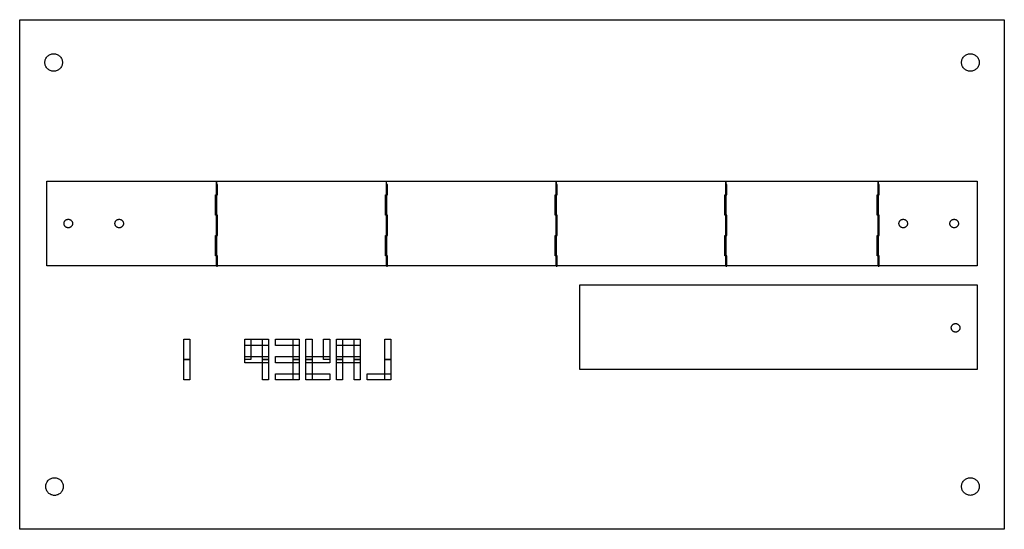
# Model space of a CAD drawing. Header units: millimetres. Extents: x 45 to 335, y -89 to 61.
import ezdxf

# ---------------------------------------------------------------- set-up
doc = ezdxf.new("R2010")
doc.units = ezdxf.units.MM
doc.layers.get('0').update_dxf_attribs({"color": 16, "linetype": 'CONTINUOUS', "true_color": 0x800000})
for name, color, linetype in [('first_adhesive', 3, 'CONTINUOUS'), ('holes', 140, 'CONTINUOUS'), ('labels', 6, 'CONTINUOUS')]:
    doc.layers.add(name, color=color, linetype=linetype)

msp = doc.modelspace()

# ---------------------------------------------------------------- linework, layer by layer
msp.add_lwpolyline([(334.7, 61.41), (334.7, -88.59), (44.7, -88.59), (44.7, 61.41)], close=True)
at = {"layer": 'first_adhesive'}
for points in [[(102.69, -11.08), (52.71, -11.08), (52.71, 13.9), (102.69, 13.9)], [(102.7, 9.91), (102.99, 9.91), (102.99, 12.91), (102.7, 12.91)], [(152.69, -11.08), (102.71, -11.08), (102.71, 13.9), (152.69, 13.9)], [(152.7, 9.91), (152.99, 9.91), (152.99, 12.91), (152.7, 12.91)], [(202.69, -11.08), (152.71, -11.08), (152.71, 13.9), (202.69, 13.9)], [(202.7, 9.91), (202.99, 9.91), (202.99, 12.91), (202.7, 12.91)], [(252.69, -11.08), (202.71, -11.08), (202.71, 13.9), (252.69, 13.9)], [(252.7, 9.91), (252.99, 9.91), (252.99, 12.91), (252.7, 12.91)], [(297.53, -11.08), (252.71, -11.08), (252.71, 13.9), (297.53, 13.9)], [(326.69, -11.08), (297.53, -11.08), (297.53, 13.91), (326.69, 13.91)], [(297.54, 9.91), (297.83, 9.91), (297.83, 12.91), (297.54, 12.91)], [(102.7, 6.91), (102.41, 6.91), (102.41, 9.91), (102.7, 9.91)], [(152.7, 6.91), (152.41, 6.91), (152.41, 9.91), (152.7, 9.91)], [(202.7, 6.91), (202.41, 6.91), (202.41, 9.91), (202.7, 9.91)], [(252.7, 6.91), (252.41, 6.91), (252.41, 9.91), (252.7, 9.91)], [(297.54, 6.91), (297.25, 6.91), (297.25, 9.91), (297.54, 9.91)], [(102.7, 3.91), (102.41, 3.91), (102.41, 6.91), (102.7, 6.91)], [(152.7, 3.91), (152.41, 3.91), (152.41, 6.91), (152.7, 6.91)], [(202.7, 3.91), (202.41, 3.91), (202.41, 6.91), (202.7, 6.91)], [(252.7, 3.91), (252.41, 3.91), (252.41, 6.91), (252.7, 6.91)], [(297.54, 3.91), (297.25, 3.91), (297.25, 6.91), (297.54, 6.91)], [(102.7, 0.91), (102.99, 0.91), (102.99, 3.91), (102.7, 3.91)], [(152.7, 0.91), (152.99, 0.91), (152.99, 3.91), (152.7, 3.91)], [(202.7, 0.91), (202.99, 0.91), (202.99, 3.91), (202.7, 3.91)], [(252.7, 0.91), (252.99, 0.91), (252.99, 3.91), (252.7, 3.91)], [(297.54, 0.91), (297.83, 0.91), (297.83, 3.91), (297.54, 3.91)], [(57.76, 1.41), (57.76, 1.54), (57.78, 1.66), (57.81, 1.78), (57.85, 1.9), (57.9, 2.01), (57.97, 2.11), (58.04, 2.21), (58.12, 2.3), (58.22, 2.39), (58.32, 2.46), (58.42, 2.52), (58.53, 2.58), (58.65, 2.62), (58.77, 2.65), (58.89, 2.67), (59.02, 2.67), (59.14, 2.67), (59.26, 2.65), (59.38, 2.62), (59.5, 2.58), (59.61, 2.52), (59.72, 2.46), (59.81, 2.39), (59.91, 2.3), (59.99, 2.21), (60.06, 2.11), (60.13, 2.01), (60.18, 1.9), (60.22, 1.78), (60.25, 1.66), (60.27, 1.54), (60.28, 1.41), (60.27, 1.29), (60.25, 1.17), (60.22, 1.05), (60.18, 0.93), (60.13, 0.82), (60.06, 0.71), (59.99, 0.61), (59.91, 0.52), (59.81, 0.44), (59.72, 0.37), (59.61, 0.3), (59.5, 0.25), (59.38, 0.21), (59.26, 0.18), (59.14, 0.16), (59.02, 0.15), (58.89, 0.16), (58.77, 0.18), (58.65, 0.21), (58.53, 0.25), (58.42, 0.3), (58.32, 0.37), (58.22, 0.44), (58.12, 0.52), (58.04, 0.61), (57.97, 0.71), (57.9, 0.82), (57.85, 0.93), (57.81, 1.05), (57.78, 1.17), (57.76, 1.29)], [(72.76, 1.41), (72.76, 1.54), (72.78, 1.66), (72.81, 1.78), (72.85, 1.9), (72.9, 2.01), (72.97, 2.11), (73.04, 2.21), (73.12, 2.3), (73.22, 2.39), (73.32, 2.46), (73.42, 2.52), (73.53, 2.58), (73.65, 2.62), (73.77, 2.65), (73.89, 2.67), (74.02, 2.67), (74.14, 2.67), (74.26, 2.65), (74.38, 2.62), (74.5, 2.58), (74.61, 2.52), (74.72, 2.46), (74.81, 2.39), (74.91, 2.3), (74.99, 2.21), (75.06, 2.11), (75.13, 2.01), (75.18, 1.9), (75.22, 1.78), (75.25, 1.66), (75.27, 1.54), (75.28, 1.41), (75.27, 1.29), (75.25, 1.17), (75.22, 1.05), (75.18, 0.93), (75.13, 0.82), (75.06, 0.71), (74.99, 0.61), (74.91, 0.52), (74.81, 0.44), (74.72, 0.37), (74.61, 0.3), (74.5, 0.25), (74.38, 0.21), (74.26, 0.18), (74.14, 0.16), (74.02, 0.15), (73.89, 0.16), (73.77, 0.18), (73.65, 0.21), (73.53, 0.25), (73.42, 0.3), (73.32, 0.37), (73.22, 0.44), (73.12, 0.52), (73.04, 0.61), (72.97, 0.71), (72.9, 0.82), (72.85, 0.93), (72.81, 1.05), (72.78, 1.17), (72.76, 1.29)], [(102.7, -2.09), (102.99, -2.09), (102.99, 0.91), (102.7, 0.91)], [(152.7, -2.09), (152.99, -2.09), (152.99, 0.91), (152.7, 0.91)], [(202.7, -2.09), (202.99, -2.09), (202.99, 0.91), (202.7, 0.91)], [(252.7, -2.09), (252.99, -2.09), (252.99, 0.91), (252.7, 0.91)], [(297.54, -2.09), (297.83, -2.09), (297.83, 0.91), (297.54, 0.91)], [(303.68, 1.41), (303.68, 1.54), (303.7, 1.66), (303.73, 1.78), (303.77, 1.9), (303.82, 2.01), (303.89, 2.11), (303.96, 2.21), (304.04, 2.3), (304.14, 2.39), (304.24, 2.46), (304.34, 2.52), (304.45, 2.58), (304.57, 2.62), (304.69, 2.65), (304.81, 2.67), (304.94, 2.67), (305.06, 2.67), (305.18, 2.65), (305.3, 2.62), (305.42, 2.58), (305.53, 2.52), (305.64, 2.46), (305.73, 2.39), (305.83, 2.3), (305.91, 2.21), (305.98, 2.11), (306.05, 2.01), (306.1, 1.9), (306.14, 1.78), (306.17, 1.66), (306.19, 1.54), (306.2, 1.41), (306.19, 1.29), (306.17, 1.17), (306.14, 1.05), (306.1, 0.93), (306.05, 0.82), (305.98, 0.71), (305.91, 0.61), (305.83, 0.52), (305.73, 0.44), (305.64, 0.37), (305.53, 0.3), (305.42, 0.25), (305.3, 0.21), (305.18, 0.18), (305.06, 0.16), (304.94, 0.15), (304.81, 0.16), (304.69, 0.18), (304.57, 0.21), (304.45, 0.25), (304.34, 0.3), (304.24, 0.37), (304.14, 0.44), (304.04, 0.52), (303.96, 0.61), (303.89, 0.71), (303.82, 0.82), (303.77, 0.93), (303.73, 1.05), (303.7, 1.17), (303.68, 1.29)], [(318.68, 1.41), (318.68, 1.54), (318.7, 1.66), (318.73, 1.78), (318.77, 1.9), (318.82, 2.01), (318.89, 2.11), (318.96, 2.21), (319.04, 2.3), (319.14, 2.39), (319.24, 2.46), (319.34, 2.52), (319.45, 2.58), (319.57, 2.62), (319.69, 2.65), (319.81, 2.67), (319.94, 2.67), (320.06, 2.67), (320.18, 2.65), (320.3, 2.62), (320.42, 2.58), (320.53, 2.52), (320.64, 2.46), (320.73, 2.39), (320.83, 2.3), (320.91, 2.21), (320.98, 2.11), (321.05, 2.01), (321.1, 1.9), (321.14, 1.78), (321.17, 1.66), (321.19, 1.54), (321.2, 1.41), (321.19, 1.29), (321.17, 1.17), (321.14, 1.05), (321.1, 0.93), (321.05, 0.82), (320.98, 0.71), (320.91, 0.61), (320.83, 0.52), (320.73, 0.44), (320.64, 0.37), (320.53, 0.3), (320.42, 0.25), (320.3, 0.21), (320.18, 0.18), (320.06, 0.16), (319.94, 0.15), (319.81, 0.16), (319.69, 0.18), (319.57, 0.21), (319.45, 0.25), (319.34, 0.3), (319.24, 0.37), (319.14, 0.44), (319.04, 0.52), (318.96, 0.61), (318.89, 0.71), (318.82, 0.82), (318.77, 0.93), (318.73, 1.05), (318.7, 1.17), (318.68, 1.29)], [(102.7, -5.09), (102.41, -5.09), (102.41, -2.09), (102.7, -2.09)], [(152.7, -5.09), (152.41, -5.09), (152.41, -2.09), (152.7, -2.09)], [(202.7, -5.09), (202.41, -5.09), (202.41, -2.09), (202.7, -2.09)], [(252.7, -5.09), (252.41, -5.09), (252.41, -2.09), (252.7, -2.09)], [(297.54, -5.09), (297.25, -5.09), (297.25, -2.09), (297.54, -2.09)], [(102.7, -8.09), (102.41, -8.09), (102.41, -5.09), (102.7, -5.09)], [(152.7, -8.09), (152.41, -8.09), (152.41, -5.09), (152.7, -5.09)], [(202.7, -8.09), (202.41, -8.09), (202.41, -5.09), (202.7, -5.09)], [(252.7, -8.09), (252.41, -8.09), (252.41, -5.09), (252.7, -5.09)], [(297.54, -8.09), (297.25, -8.09), (297.25, -5.09), (297.54, -5.09)], [(102.7, -11.09), (102.99, -11.09), (102.99, -8.09), (102.7, -8.09)], [(152.7, -11.09), (152.99, -11.09), (152.99, -8.09), (152.7, -8.09)], [(202.7, -11.09), (202.99, -11.09), (202.99, -8.09), (202.7, -8.09)], [(252.7, -11.09), (252.99, -11.09), (252.99, -8.09), (252.7, -8.09)], [(297.54, -11.09), (297.83, -11.09), (297.83, -8.09), (297.54, -8.09)], [(326.7, -41.59), (209.7, -41.59), (209.7, -16.59), (326.7, -16.59)], [(319.09, -29.28), (319.1, -29.16), (319.12, -29.03), (319.15, -28.91), (319.19, -28.8), (319.24, -28.69), (319.31, -28.58), (319.38, -28.48), (319.46, -28.39), (319.55, -28.31), (319.65, -28.23), (319.76, -28.17), (319.87, -28.12), (319.99, -28.07), (320.11, -28.04), (320.23, -28.03), (320.35, -28.02), (320.48, -28.03), (320.6, -28.04), (320.72, -28.07), (320.84, -28.12), (320.95, -28.17), (321.05, -28.23), (321.15, -28.31), (321.25, -28.39), (321.33, -28.48), (321.4, -28.58), (321.47, -28.69), (321.52, -28.8), (321.56, -28.91), (321.59, -29.03), (321.61, -29.16), (321.61, -29.28), (321.61, -29.4), (321.59, -29.53), (321.56, -29.65), (321.52, -29.76), (321.47, -29.87), (321.4, -29.98), (321.33, -30.08), (321.25, -30.17), (321.15, -30.25), (321.05, -30.33), (320.95, -30.39), (320.84, -30.44), (320.72, -30.49), (320.6, -30.52), (320.48, -30.53), (320.35, -30.54), (320.23, -30.53), (320.11, -30.52), (319.99, -30.49), (319.87, -30.44), (319.76, -30.39), (319.65, -30.33), (319.55, -30.25), (319.46, -30.17), (319.38, -30.08), (319.31, -29.98), (319.24, -29.87), (319.19, -29.76), (319.15, -29.65), (319.12, -29.53), (319.1, -29.4)], [(94.81, -38.64), (93.01, -38.64), (93.01, -32.64), (94.81, -32.64)], [(118.01, -34.44), (111.01, -34.44), (111.01, -32.64), (118.01, -32.64)], [(112.81, -38.64), (111.01, -38.64), (111.01, -32.64), (112.81, -32.64)], [(118.01, -38.64), (116.21, -38.64), (116.21, -32.64), (118.01, -32.64)], [(127.01, -34.44), (120.01, -34.44), (120.01, -32.64), (127.01, -32.64)], [(127.01, -38.64), (125.21, -38.64), (125.21, -32.64), (127.01, -32.64)], [(130.81, -38.64), (129.01, -38.64), (129.01, -32.64), (130.81, -32.64)], [(136.01, -38.64), (134.21, -38.64), (134.21, -32.64), (136.01, -32.64)], [(145.01, -34.44), (138.01, -34.44), (138.01, -32.64), (145.01, -32.64)], [(139.81, -38.64), (138.01, -38.64), (138.01, -32.64), (139.81, -32.64)], [(145.01, -38.64), (143.21, -38.64), (143.21, -32.64), (145.01, -32.64)], [(154.01, -38.64), (152.21, -38.64), (152.21, -32.64), (154.01, -32.64)], [(94.81, -44.64), (93.01, -44.64), (93.01, -38.64), (94.81, -38.64)], [(118.01, -39.54), (111.01, -39.54), (111.01, -37.74), (118.01, -37.74)], [(118.01, -44.64), (116.21, -44.64), (116.21, -38.64), (118.01, -38.64)], [(127.01, -39.54), (120.01, -39.54), (120.01, -37.74), (127.01, -37.74)], [(127.01, -44.64), (125.21, -44.64), (125.21, -38.64), (127.01, -38.64)], [(136.01, -39.54), (129.01, -39.54), (129.01, -37.74), (136.01, -37.74)], [(130.81, -44.64), (129.01, -44.64), (129.01, -38.64), (130.81, -38.64)], [(145.01, -39.54), (138.01, -39.54), (138.01, -37.74), (145.01, -37.74)], [(139.81, -44.64), (138.01, -44.64), (138.01, -38.64), (139.81, -38.64)], [(145.01, -44.64), (143.21, -44.64), (143.21, -38.64), (145.01, -38.64)], [(154.01, -44.64), (152.21, -44.64), (152.21, -38.64), (154.01, -38.64)], [(127.01, -44.64), (120.01, -44.64), (120.01, -42.84), (127.01, -42.84)], [(136.01, -44.64), (129.01, -44.64), (129.01, -42.84), (136.01, -42.84)], [(154.01, -44.64), (147.01, -44.64), (147.01, -42.84), (154.01, -42.84)]]:
    msp.add_lwpolyline(points, close=True, dxfattribs=at)
at = {"layer": 'holes'}
for points in [[(52.11, 48.82), (52.12, 49.07), (52.16, 49.33), (52.22, 49.57), (52.31, 49.81), (52.42, 50.04), (52.55, 50.26), (52.7, 50.47), (52.87, 50.65), (53.06, 50.82), (53.26, 50.98), (53.48, 51.11), (53.71, 51.22), (53.95, 51.3), (54.2, 51.36), (54.45, 51.4), (54.7, 51.41), (54.96, 51.4), (55.21, 51.36), (55.46, 51.3), (55.7, 51.22), (55.93, 51.11), (56.14, 50.98), (56.35, 50.82), (56.54, 50.65), (56.71, 50.47), (56.86, 50.26), (56.99, 50.04), (57.1, 49.81), (57.18, 49.57), (57.25, 49.33), (57.28, 49.07), (57.3, 48.82), (57.28, 48.57), (57.25, 48.31), (57.18, 48.07), (57.1, 47.83), (56.99, 47.6), (56.86, 47.38), (56.71, 47.18), (56.54, 46.99), (56.35, 46.82), (56.14, 46.66), (55.93, 46.53), (55.7, 46.42), (55.46, 46.34), (55.21, 46.28), (54.96, 46.24), (54.7, 46.23), (54.45, 46.24), (54.2, 46.28), (53.95, 46.34), (53.71, 46.42), (53.48, 46.53), (53.26, 46.66), (53.06, 46.82), (52.87, 46.99), (52.7, 47.18), (52.55, 47.38), (52.42, 47.6), (52.31, 47.83), (52.22, 48.07), (52.16, 48.31), (52.12, 48.57)], [(322.11, 48.82), (322.12, 49.07), (322.16, 49.33), (322.22, 49.57), (322.31, 49.81), (322.42, 50.04), (322.55, 50.26), (322.7, 50.47), (322.87, 50.65), (323.06, 50.82), (323.26, 50.98), (323.48, 51.11), (323.71, 51.22), (323.95, 51.3), (324.2, 51.36), (324.45, 51.4), (324.7, 51.41), (324.96, 51.4), (325.21, 51.36), (325.46, 51.3), (325.7, 51.22), (325.93, 51.11), (326.14, 50.98), (326.35, 50.82), (326.54, 50.65), (326.71, 50.47), (326.86, 50.26), (326.99, 50.04), (327.1, 49.81), (327.18, 49.57), (327.25, 49.33), (327.28, 49.07), (327.3, 48.82), (327.28, 48.57), (327.25, 48.31), (327.18, 48.07), (327.1, 47.83), (326.99, 47.6), (326.86, 47.38), (326.71, 47.18), (326.54, 46.99), (326.35, 46.82), (326.14, 46.66), (325.93, 46.53), (325.7, 46.42), (325.46, 46.34), (325.21, 46.28), (324.96, 46.24), (324.7, 46.23), (324.45, 46.24), (324.2, 46.28), (323.95, 46.34), (323.71, 46.42), (323.48, 46.53), (323.26, 46.66), (323.06, 46.82), (322.87, 46.99), (322.7, 47.18), (322.55, 47.38), (322.42, 47.6), (322.31, 47.83), (322.22, 48.07), (322.16, 48.31), (322.12, 48.57)], [(52.36, -76.01), (52.38, -75.75), (52.41, -75.5), (52.48, -75.25), (52.56, -75.01), (52.67, -74.78), (52.8, -74.57), (52.95, -74.36), (53.12, -74.17), (53.31, -74), (53.52, -73.85), (53.73, -73.72), (53.97, -73.61), (54.2, -73.52), (54.45, -73.46), (54.7, -73.43), (54.96, -73.41), (55.21, -73.43), (55.46, -73.46), (55.71, -73.52), (55.95, -73.61), (56.18, -73.72), (56.4, -73.85), (56.6, -74), (56.79, -74.17), (56.96, -74.36), (57.11, -74.57), (57.24, -74.78), (57.35, -75.01), (57.44, -75.25), (57.5, -75.5), (57.54, -75.75), (57.55, -76.01), (57.54, -76.26), (57.5, -76.51), (57.44, -76.76), (57.35, -77), (57.24, -77.23), (57.11, -77.45), (56.96, -77.65), (56.79, -77.84), (56.6, -78.01), (56.4, -78.16), (56.18, -78.29), (55.95, -78.4), (55.71, -78.49), (55.46, -78.55), (55.21, -78.59), (54.96, -78.6), (54.7, -78.59), (54.45, -78.55), (54.2, -78.49), (53.97, -78.4), (53.73, -78.29), (53.52, -78.16), (53.31, -78.01), (53.12, -77.84), (52.95, -77.65), (52.8, -77.45), (52.67, -77.23), (52.56, -77), (52.48, -76.76), (52.41, -76.51), (52.38, -76.26)], [(322.11, -75.99), (322.12, -75.74), (322.16, -75.49), (322.22, -75.24), (322.31, -75), (322.42, -74.77), (322.55, -74.55), (322.7, -74.35), (322.87, -74.16), (323.06, -73.99), (323.26, -73.84), (323.48, -73.71), (323.71, -73.6), (323.95, -73.51), (324.2, -73.45), (324.45, -73.41), (324.7, -73.4), (324.96, -73.41), (325.21, -73.45), (325.46, -73.51), (325.7, -73.6), (325.93, -73.71), (326.14, -73.84), (326.35, -73.99), (326.54, -74.16), (326.71, -74.35), (326.86, -74.55), (326.99, -74.77), (327.1, -75), (327.18, -75.24), (327.25, -75.49), (327.28, -75.74), (327.3, -75.99), (327.28, -76.25), (327.25, -76.5), (327.18, -76.75), (327.1, -76.99), (326.99, -77.22), (326.86, -77.43), (326.71, -77.64), (326.54, -77.83), (326.35, -78), (326.14, -78.15), (325.93, -78.28), (325.7, -78.39), (325.46, -78.47), (325.21, -78.54), (324.96, -78.57), (324.7, -78.59), (324.45, -78.57), (324.2, -78.54), (323.95, -78.47), (323.71, -78.39), (323.48, -78.28), (323.26, -78.15), (323.06, -78), (322.87, -77.83), (322.7, -77.64), (322.55, -77.43), (322.42, -77.22), (322.31, -76.99), (322.22, -76.75), (322.16, -76.5), (322.12, -76.25)]]:
    msp.add_lwpolyline(points, close=True, dxfattribs=at)
at = {"layer": 'labels'}
for points in [[(94.81, -38.64), (93.01, -38.64), (93.01, -32.64), (94.81, -32.64)], [(118.01, -34.44), (111.01, -34.44), (111.01, -32.64), (118.01, -32.64)], [(112.81, -38.64), (111.01, -38.64), (111.01, -32.64), (112.81, -32.64)], [(118.01, -38.64), (116.21, -38.64), (116.21, -32.64), (118.01, -32.64)], [(127.01, -34.44), (120.01, -34.44), (120.01, -32.64), (127.01, -32.64)], [(127.01, -38.64), (125.21, -38.64), (125.21, -32.64), (127.01, -32.64)], [(130.81, -38.64), (129.01, -38.64), (129.01, -32.64), (130.81, -32.64)], [(136.01, -38.64), (134.21, -38.64), (134.21, -32.64), (136.01, -32.64)], [(145.01, -34.44), (138.01, -34.44), (138.01, -32.64), (145.01, -32.64)], [(139.81, -38.64), (138.01, -38.64), (138.01, -32.64), (139.81, -32.64)], [(145.01, -38.64), (143.21, -38.64), (143.21, -32.64), (145.01, -32.64)], [(154.01, -38.64), (152.21, -38.64), (152.21, -32.64), (154.01, -32.64)], [(94.81, -44.64), (93.01, -44.64), (93.01, -38.64), (94.81, -38.64)], [(118.01, -39.54), (111.01, -39.54), (111.01, -37.74), (118.01, -37.74)], [(118.01, -44.64), (116.21, -44.64), (116.21, -38.64), (118.01, -38.64)], [(127.01, -39.54), (120.01, -39.54), (120.01, -37.74), (127.01, -37.74)], [(127.01, -44.64), (125.21, -44.64), (125.21, -38.64), (127.01, -38.64)], [(136.01, -39.54), (129.01, -39.54), (129.01, -37.74), (136.01, -37.74)], [(130.81, -44.64), (129.01, -44.64), (129.01, -38.64), (130.81, -38.64)], [(145.01, -39.54), (138.01, -39.54), (138.01, -37.74), (145.01, -37.74)], [(139.81, -44.64), (138.01, -44.64), (138.01, -38.64), (139.81, -38.64)], [(145.01, -44.64), (143.21, -44.64), (143.21, -38.64), (145.01, -38.64)], [(154.01, -44.64), (152.21, -44.64), (152.21, -38.64), (154.01, -38.64)], [(127.01, -44.64), (120.01, -44.64), (120.01, -42.84), (127.01, -42.84)], [(136.01, -44.64), (129.01, -44.64), (129.01, -42.84), (136.01, -42.84)], [(154.01, -44.64), (147.01, -44.64), (147.01, -42.84), (154.01, -42.84)]]:
    msp.add_lwpolyline(points, close=True, dxfattribs=at)

doc.saveas('drawing.dxf')
